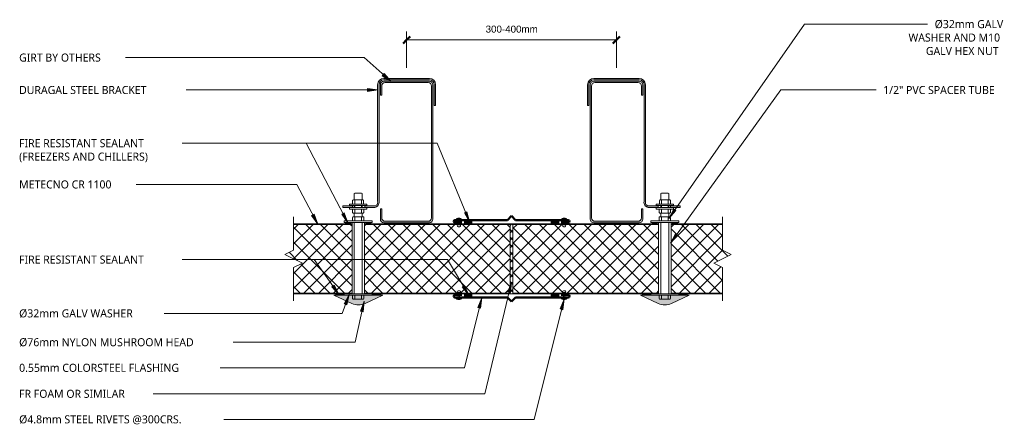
# Model space of a CAD drawing. Header units: millimetres. Extents: x -480 to 927, y -76 to 504.
import ezdxf

# ---------------------------------------------------------------- set-up
doc = ezdxf.new("R2010")
doc.units = ezdxf.units.MM
doc.linetypes.add('Dash', pattern=[6.35, 3.175, -3.175])
for name, color, linetype, lineweight in [('A-ANNO-DIMS', 211, 'Continuous', 9), ('A-ANNO-DIMS-5', 211, 'Continuous', 9), ('A-DETL', 90, 'Continuous', 13), ('A-DETL-GENF', 92, 'Continuous', 13), ('A-DETL-GENF-HDLN', 1, 'Dash', 13), ('G-ANNO-TEXT', 231, 'Continuous', 9)]:
    doc.layers.add(name, color=color, linetype=linetype, lineweight=lineweight)
doc.styles.add('Arial', font='arial.ttf', dxfattribs={"height": 10})
doc.styles.add('Yu Gothic', font='Yu Gothic.ttf', dxfattribs={"height": 11.5})
doc.dimstyles.new('Diagonal', dxfattribs={"dimscale": 304.8, "dimtxt": 10.202594, "dimasz": 0.032808, "dimexe": 0.03937, "dimexo": 0.024606, "dimgap": 0.024606, "dimtad": 1, "dimdec": 0, "dimzin": 0, "dimdsep": 46, "dimtxsty": 'Arial', "dimblk1": 'OBLIQUE', "dimblk2": 'OBLIQUE', "dimsah": 1, "dimcen": 0.09, "dimazin": 0, "dimtfac": 1, "dimtdec": 4, "dimtix": 1, "dimtmove": 0, "dimatfit": 3, "dimfxl": 1, "dimtvp": 1, "dimtfill": 1, "dimtolj": 1, "dimtzin": 0, "dimarcsym": 2})

# ---------------------------------------------------------------- blocks, each defined once
blk = doc.blocks.new('Fridge Freezer Panel_Vertical Section - 100mm-5901145-02 CEILING SUSPENSION 3')
at = {"layer": 'A-DETL-GENF'}
h = blk.add_hatch(dxfattribs=at)
h.set_pattern_fill('FP_1', color=256, style=0, pattern_type=2)
h.set_pattern_definition([(225, (696.378, 112.23), (10.6066, -10.6066), []), (315, (696.378, 112.23), (10.6066, 10.6066), [])])
h.paths.add_polyline_path([(246.1, -1), (172.6, -1), (172.6, -37.5), (185.1, -43.8), (160.1, -56.3), (172.6, -62.5), (172.6, -99), (246.1, -99)])
h = blk.add_hatch(color=256, dxfattribs=at)
h.paths.add_polyline_path([(228.2, 0), (172.6, 0), (172.6, -1), (246.1, -1), (246.1, 0)])
h.paths.add_polyline_path([(243.8, -99), (172.6, -99), (172.6, -100), (246.1, -100), (246.1, -99)])
for p, q in [((246.1, 0), (172.6, 0)), ((246.1, -1), (172.6, -1)), ((246.1, -99), (246.1, -1)), ((172.6, -99), (246.1, -99)), ((172.6, -100), (236.9, -100)), ((243.8, -100), (246.1, -100)), ((246.1, -100), (246.1, -99))]:
    blk.add_line(p, q, dxfattribs=at)
at = {"layer": 'A-DETL-GENF-HDLN'}
blk.add_line((246.1, -1), (246.1, 0), dxfattribs=at)
blk = doc.blocks.new('Break Line _M_ - Break Line _M_-5898886-02 CEILING SUSPENSION 3')
at = {"layer": 'A-DETL-GENF'}
for p, q in [((-60, 0), (-12.5, 0)), ((-12.5, 0), (-6.25, 12.5)), ((-6.25, 12.5), (6.25, -12.5)), ((6.25, -12.5), (12.5, 0)), ((12.5, 0), (60, 0))]:
    blk.add_line(p, q, dxfattribs=at)
blk = doc.blocks.new('Fridge Freezer Panel_Vertical Section - 100mm-5900336-02 CEILING SUSPENSION 3')
at = {"layer": 'A-DETL-GENF'}
h = blk.add_hatch(color=256, dxfattribs=at)
h.paths.add_polyline_path([(208.1, 0), (0, 0), (0, -1), (208.1, -1)])
h.paths.add_polyline_path([(208.1, -99), (0, -99), (0, -100), (208.1, -100)])
h = blk.add_hatch(dxfattribs=at)
h.set_pattern_fill('FP_2', color=256, style=0, pattern_type=2)
h.set_pattern_definition([(225, (432.489, 112.23), (10.6066, -10.6066), []), (315, (432.489, 112.23), (10.6066, 10.6066), [])])
h.paths.add_polyline_path([(208.1, -1), (0, -1), (0, -99), (208.1, -99)])
for p, q in [((0, 0), (0, -1)), ((208.1, 0), (0, 0)), ((0, -1), (0, -99)), ((208.1, -1), (0, -1)), ((0, -99), (0, -100)), ((0, -99), (208.1, -99)), ((0, -100), (208.1, -100))]:
    blk.add_line(p, q, dxfattribs=at)
blk = doc.blocks.new('Nylon Mushroom Head with 40mm Washer and M10 ZP Hex Nut - Nylon Mushroom Head plus-5899753-02 CEILING SUSPENSION 3')
at = {"layer": 'A-DETL-GENF'}
for p, q in [((-125, -11.7), (-125, 28.3)), ((-125, 28.3), (-123.1, 28.3)), ((-123.1, 28.3), (-123.1, -11.7)), ((-21.1, -11.7), (-21.1, 28.3)), ((-21.1, 28.3), (-19, 28.3)), ((-19, 28.3), (-19, -11.7)), ((-131, 1.3), (-131, 15.3)), ((-125, 16.3), (-130, 16.3)), ((-123.1, 17.2), (-21.1, 17.2)), ((-21.1, 14.1), (-123.1, 14.1)), ((-19, 16.3), (-14.1, 16.3)), ((-13.1, 1.3), (-13.1, 15.3)), ((-7.9, 14.1), (-13.1, 14.1)), ((-7.9, 1.3), (-7.9, 15.3)), ((-2.1, 16.3), (-6.9, 16.3)), ((-2.1, 20.8), (-2.1, -4.2)), ((0, 20.8), (-2.1, 20.8)), ((0, -4.2), (0, 20.8)), ((0, 14.1), (3, 14.1)), ((3, -4.2), (3, 20.8)), ((3, 20.8), (5.1, 20.8)), ((5.1, 20.8), (5.1, -4.2)), ((5.1, 15.7), (9.9, 15.7)), ((10.9, 1.3), (10.9, 14.7)), ((10.9, 14.1), (20, 14.1)), ((20, 14.1), (20.7, 13.1)), ((-125, 13.1), (-131, 13.1)), ((-125, 3.5), (-131, 3.5)), ((-125, 0.3), (-130, 0.3)), ((-21.1, 2.5), (-123.1, 2.5)), ((-19, 13.1), (-13.1, 13.1)), ((-19, 3.6), (-13.1, 3.6)), ((-19, 0.3), (-14.1, 0.3)), ((-7.9, 2.5), (-13.1, 2.5)), ((-2.1, 13.1), (-7.9, 13.1)), ((-2.1, 3.6), (-7.9, 3.6)), ((-2.1, 0.3), (-6.9, 0.3)), ((0, 13.1), (3, 13.1)), ((0, 3.6), (3, 3.6)), ((0, 2.5), (3, 2.5)), ((5.1, 13.1), (10.9, 13.1)), ((5.1, 3.6), (10.9, 3.6)), ((5.1, 0.3), (9.9, 0.3)), ((10.9, 2.5), (20, 2.5)), ((20, 2.5), (20.7, 3.6)), ((20.7, 13.1), (20.7, 3.6)), ((-123.1, -11.7), (-125, -11.7)), ((-21.1, -0.6), (-123.1, -0.6)), ((-19, -11.7), (-21.1, -11.7)), ((-2.1, -4.2), (0, -4.2)), ((5.1, -4.2), (3, -4.2))]:
    blk.add_line(p, q, dxfattribs=at)
for centre, start, end in [((-130, 15.3), 90, 180), ((-14.1, 15.3), 360, 90), ((-6.9, 15.3), 90, 180), ((9.9, 14.7), 360, 90), ((-130, 1.3), 180, 270), ((-14.1, 1.3), 270, 0), ((-6.9, 1.3), 180, 270), ((9.9, 1.3), 270, 0)]:
    blk.add_arc(centre, 1, start, end, dxfattribs=at)
blk = doc.blocks.new('Fridge Freezer Panel_Vertical Section - 100mm-5901206-02 CEILING SUSPENSION 3')
at = {"layer": 'A-DETL-GENF'}
h = blk.add_hatch(dxfattribs=at)
h.set_pattern_fill('FP_4', color=256, style=0, pattern_type=2)
h.set_pattern_definition([(45, (251.648, -112.23), (-10.6066, 10.6066), []), (135, (251.648, -112.23), (-10.6066, -10.6066), [])])
h.paths.add_polyline_path([(246.1, 1), (246.1, 99), (162.5, 99), (162.5, 62.5), (150, 56.3), (175, 43.8), (162.5, 37.5), (162.5, 1), (225.7, 1)])
h = blk.add_hatch(color=256, dxfattribs=at)
h.paths.add_polyline_path([(246.1, 0), (246.1, 1), (162.5, 1), (162.5, 0), (225.7, 0)])
h.paths.add_polyline_path([(246.1, 99), (246.1, 100), (162.5, 100), (162.5, 99), (225.7, 99)])
for p, q in [((236.9, 100), (162.5, 100)), ((246.1, 99), (162.5, 99)), ((246.1, 100), (243.8, 100)), ((246.1, 99), (246.1, 100)), ((246.1, 99), (246.1, 1)), ((162.5, 1), (246.1, 1)), ((162.5, 0), (246.1, 0))]:
    blk.add_line(p, q, dxfattribs=at)
at = {"layer": 'A-DETL-GENF-HDLN'}
blk.add_line((246.1, 0), (246.1, 1), dxfattribs=at)
blk = doc.blocks.new('Fridge Freezer Panel_Vertical Section - 100mm-5900852-02 CEILING SUSPENSION 3')
at = {"layer": 'A-DETL-GENF'}
h = blk.add_hatch(color=256, dxfattribs=at)
h.paths.add_polyline_path([(208.1, 0), (208.1, 1), (0, 1), (0, 0), (126.5, 0)])
h.paths.add_polyline_path([(208.1, 99), (208.1, 100), (0, 100), (0, 99), (126.5, 99)])
h = blk.add_hatch(dxfattribs=at)
h.set_pattern_fill('FP_5', color=256, style=0, pattern_type=2)
h.set_pattern_definition([(45, (-12.241, -112.23), (-10.6066, 10.6066), []), (135, (-12.241, -112.23), (-10.6066, -10.6066), [])])
h.paths.add_polyline_path([(208.1, 1), (208.1, 99), (0, 99), (0, 1), (126.5, 1)])
for p, q in [((208.1, 100), (0, 100)), ((0, 100), (0, 99)), ((208.1, 99), (0, 99)), ((0, 99), (0, 1)), ((208.1, 99), (208.1, 100)), ((208.1, 99), (208.1, 1)), ((0, 1), (0, 0)), ((0, 1), (208.1, 1)), ((0, 0), (208.1, 0))]:
    blk.add_line(p, q, dxfattribs=at)
at = {"layer": 'A-DETL-GENF-HDLN'}
blk.add_line((208.1, 0), (208.1, 1), dxfattribs=at)
blk = doc.blocks.new('Nylon Mushroom Head with 40mm Washer and M10 ZP Hex Nut - Nylon Mushroom Head plus-5899935-02 CEILING SUSPENSION 3')
at = {"layer": 'A-DETL-GENF'}
for p, q in [((-125, 11.7), (-125, -28.3)), ((-123.1, 11.7), (-125, 11.7)), ((-123.1, -28.3), (-123.1, 11.7)), ((-21.1, 0.6), (-123.1, 0.6)), ((-21.1, 11.7), (-21.1, -28.3)), ((-19, 11.7), (-21.1, 11.7)), ((-19, -28.3), (-19, 11.7)), ((-2.1, -20.8), (-2.1, 4.2)), ((-2.1, 4.2), (0, 4.2)), ((0, 4.2), (0, -20.8)), ((3, 4.2), (3, -20.8)), ((5.1, 4.2), (3, 4.2)), ((5.1, -20.8), (5.1, 4.2)), ((-131, -1.3), (-131, -15.3)), ((-125, -3.5), (-131, -3.5)), ((-125, -13.1), (-131, -13.1)), ((-125, -0.3), (-130, -0.3)), ((-21.1, -2.5), (-123.1, -2.5)), ((-19, -0.3), (-14.1, -0.3)), ((-19, -3.6), (-13.1, -3.6)), ((-19, -13.1), (-13.1, -13.1)), ((-13.1, -1.3), (-13.1, -15.3)), ((-7.9, -2.5), (-13.1, -2.5)), ((-7.9, -1.3), (-7.9, -15.3)), ((-2.1, -3.6), (-7.9, -3.6)), ((-2.1, -13.1), (-7.9, -13.1)), ((-2.1, -0.3), (-6.9, -0.3)), ((0, -2.5), (3, -2.5)), ((0, -3.6), (3, -3.6)), ((0, -13.1), (3, -13.1)), ((5.1, -0.3), (9.9, -0.3)), ((5.1, -3.6), (10.9, -3.6)), ((5.1, -13.1), (10.9, -13.1)), ((10.9, -1.3), (10.9, -14.7)), ((10.9, -2.5), (20, -2.5)), ((20, -2.5), (20.7, -3.6)), ((20, -14.1), (20.7, -13.1)), ((20.7, -13.1), (20.7, -3.6)), ((-125, -16.3), (-130, -16.3)), ((-21.1, -14.1), (-123.1, -14.1)), ((-123.1, -17.2), (-21.1, -17.2)), ((-19, -16.3), (-14.1, -16.3)), ((-7.9, -14.1), (-13.1, -14.1)), ((-2.1, -16.3), (-6.9, -16.3)), ((0, -20.8), (-2.1, -20.8)), ((0, -14.1), (3, -14.1)), ((3, -20.8), (5.1, -20.8)), ((5.1, -15.7), (9.9, -15.7)), ((10.9, -14.1), (20, -14.1)), ((-125, -28.3), (-123.1, -28.3)), ((-21.1, -28.3), (-19, -28.3))]:
    blk.add_line(p, q, dxfattribs=at)
for centre, start, end in [((-130, -1.3), 90, 180), ((-14.1, -1.3), 360, 90), ((-6.9, -1.3), 90, 180), ((9.9, -1.3), 360, 90), ((-130, -15.3), 180, 270), ((-14.1, -15.3), 270, 0), ((-6.9, -15.3), 180, 270), ((9.9, -14.7), 270, 0)]:
    blk.add_arc(centre, 1, start, end, dxfattribs=at)
blk = doc.blocks.new('Break Line _M_ - Break Line _M_-5898543-02 CEILING SUSPENSION 3')
at = {"layer": 'A-DETL-GENF'}
for p, q in [((6.25, 12.5), (-6.25, -12.5)), ((12.5, 0), (6.25, 12.5)), ((-12.5, 0), (-60, 0)), ((-6.25, -12.5), (-12.5, 0)), ((60, 0), (12.5, 0))]:
    blk.add_line(p, q, dxfattribs=at)
blk = doc.blocks.new('Pop Rivets - Rivet-5866504-02 CEILING SUSPENSION 3')
at = {"layer": 'A-DETL-GENF'}
for p, q in [((-1.2, 11), (1.2, 11)), ((1.2, 8.5), (-1.2, 8.5)), ((-1, 8.5), (-1, 0)), ((1, 8.5), (1, 0)), ((3.8, 0), (-3.8, 0)), ((-1.5, -1.2), (1.5, -1.2))]:
    blk.add_line(p, q, dxfattribs=at)
for centre, radius, start, end in [((-1.2, 9.7), 1.25, 90, 270), ((1.2, 9.7), 1.25, 270, 90), ((-1.5, 1.6), 2.8, 216, 270), ((1.5, 1.6), 2.8, 270, 324)]:
    blk.add_arc(centre, radius, start, end, dxfattribs=at)
blk = doc.blocks.new('Pop Rivets - Rivet-5871855-02 CEILING SUSPENSION 3')
at = {"layer": 'A-DETL-GENF'}
for p, q in [((3.8, 0), (-3.8, 0)), ((-1.5, 1.2), (1.5, 1.2)), ((-1, -8.5), (-1, 0)), ((1, -8.5), (1, 0)), ((1.2, -8.5), (-1.2, -8.5)), ((-1.2, -11), (1.2, -11))]:
    blk.add_line(p, q, dxfattribs=at)
for centre, radius, start, end in [((-1.5, -1.6), 2.8, 90, 144), ((1.5, -1.6), 2.8, 36, 90), ((-1.2, -9.7), 1.25, 90, 270), ((1.2, -9.7), 1.25, 270, 90)]:
    blk.add_arc(centre, radius, start, end, dxfattribs=at)
blk = doc.blocks.new('DIMBLOCK1-02 CEILING SUSPENSION 3')
at = {"layer": 'A-ANNO-DIMS-5'}
for p, q in [((72.4, 474.7), (72.4, 486.7)), ((372.3, 474.7), (372.3, 486.7)), ((72.4, 474.7), (372.3, 474.7)), ((72.4, 474.7), (72.4, 434.7)), ((372.3, 474.7), (372.3, 434.7))]:
    blk.add_line(p, q, dxfattribs=at)
at = {"layer": 'A-ANNO-DIMS-5', "lineweight": 50}
for p, q in [((72.4, 474.7), (77.4, 479.7)), ((372.3, 474.7), (377.3, 479.7)), ((72.4, 474.7), (67.4, 469.7)), ((372.3, 474.7), (367.3, 469.7))]:
    blk.add_line(p, q, dxfattribs=at)
at = {"layer": 'A-ANNO-DIMS-5', "color": 0, "insert": (185.3, 495.1), "char_height": 10, "width": 88.904, "attachment_point": 1, "line_spacing_factor": 0.941778, "style": 'Arial', "bg_fill": 3, "box_fill_scale": 1.25, "bg_fill_color": 9, "bg_fill_true_color": 13158600, "bg_fill_transparency": 0}
blk.add_mtext('300-400mm', dxfattribs=at)
blk = doc.blocks.new('_Oblique')
at = {"color": 0, "linetype": 'ByBlock', "lineweight": -2}
blk.add_line((-0.5, -0.5), (0.5, 0.5), dxfattribs=at)

msp = doc.modelspace()

# ---------------------------------------------------------------- hatches: boundary and pattern name
at = {"layer": 'A-DETL-GENF'}
h = msp.add_hatch(color=9, dxfattribs=at)
h.paths.add_polyline_path([(27, 235.6), (28.6, 236.1), (30.1, 236.9), (31.3, 238), (32.2, 239.4), (32.9, 240.9), (33.1, 242.5), (33, 244.1), (33, 410.7), (33.2, 412.5), (33.9, 414.2), (35, 415.6), (36.5, 416.7), (38.1, 417.4), (39.9, 417.7), (104.9, 417.7), (106.7, 417.4), (108.4, 416.7), (109.8, 415.6), (110.9, 414.2), (111.6, 412.5), (111.9, 410.7), (111.9, 381.1), (113.9, 381.1), (113.9, 410.7), (113.5, 413), (112.6, 415.2), (111.2, 417), (109.4, 418.5), (107.2, 419.4), (104.9, 419.7), (39.9, 419.7), (37.6, 419.4), (35.5, 418.5), (33.6, 417.1), (32.2, 415.2), (31.3, 413.1), (31, 410.7), (31, 244), (31.1, 242.8), (31, 241.6), (30.6, 240.5), (29.9, 239.5), (29, 238.6), (28, 238), (26.9, 237.6), (12.9, 237.6), (12.9, 235.6)])
h.paths.add_polyline_path([(-4.8, 235.6), (-4.8, 237.6), (-18.8, 237.6), (-18.8, 235.6)])
for points in [[(104.9, 213.7), (106.2, 213.9), (107.4, 214.4), (108.4, 215.2), (109.2, 216.2), (109.7, 217.4), (109.9, 218.7), (109.9, 410.7), (109.7, 412), (109.2, 413.2), (108.4, 414.2), (107.4, 415), (106.2, 415.5), (104.9, 415.7), (39.9, 415.7), (38.6, 415.5), (37.4, 415), (36.3, 414.2), (35.5, 413.2), (35, 412), (34.9, 410.7), (34.9, 395.7), (36.8, 395.7), (36.8, 408.7), (36.9, 410), (37.4, 411.2), (38.2, 412.2), (39.3, 413), (40.5, 413.5), (41.8, 413.7), (103, 413.7), (104.3, 413.5), (105.5, 413), (106.5, 412.2), (107.3, 411.2), (107.8, 410), (108, 408.7), (108, 220.7), (107.7, 219.2), (107.3, 218.2), (106.5, 217.2), (105.5, 216.4), (104.3, 215.9), (103, 215.7), (41.8, 215.7), (40.5, 215.9), (39.3, 216.4), (38.2, 217.2), (37.4, 218.2), (36.9, 219.4), (36.8, 220.7), (36.8, 233.7), (34.9, 233.7), (34.9, 218.7), (35, 217.4), (35.5, 216.2), (36.3, 215.2), (37.4, 214.4), (38.6, 213.9), (39.9, 213.7)], [(339.9, 213.7), (404.9, 213.7), (406.2, 213.9), (407.4, 214.4), (408.4, 215.2), (409.2, 216.2), (409.7, 217.4), (409.9, 218.7), (409.9, 233.7), (408, 233.7), (408, 220.7), (407.7, 219.2), (407.3, 218.2), (406.5, 217.2), (405.5, 216.4), (404.3, 215.9), (403, 215.7), (341.8, 215.7), (340.5, 215.9), (339.3, 216.4), (338.2, 217.2), (337.4, 218.2), (336.9, 219.4), (336.8, 220.7), (336.8, 408.7), (336.9, 410), (337.4, 411.2), (338.2, 412.2), (339.3, 413), (340.5, 413.5), (341.8, 413.7), (403, 413.7), (404.3, 413.5), (405.5, 413), (406.5, 412.2), (407.3, 411.2), (407.8, 410), (408, 408.7), (408, 395.7), (409.9, 395.7), (409.9, 410.7), (409.7, 412), (409.2, 413.2), (408.4, 414.2), (407.4, 415), (406.2, 415.5), (404.9, 415.7), (339.9, 415.7), (338.6, 415.5), (337.4, 415), (336.3, 414.2), (335.5, 413.2), (335, 412), (334.9, 410.7), (334.9, 218.7), (335, 217.4), (335.5, 216.2), (336.3, 215.2), (337.4, 214.4), (338.6, 213.9)], [(-7.8, 212.2), (-7.8, 214.2), (-14.7, 214.2), (-14.7, 212.2)], [(21.2, 212.2), (21.2, 214.2), (14.6, 214.2), (14.6, 212.2)], [(165.7, 212.7), (165.7, 215.9), (155, 215.9), (155, 212.7)], [(289.7, 212.7), (289.7, 215.9), (279, 215.9), (279, 212.7)], [(430.1, 212.2), (430.1, 214.2), (423.6, 214.2), (423.6, 212.2)], [(459.4, 212.2), (459.4, 214.2), (452.5, 214.2), (452.5, 212.2)], [(3.5, 96.4), (8.4, 97), (13, 98.5), (38.5, 110.3), (-31.5, 110.3), (-5.9, 98.5), (-1.3, 97)], [(-26, 110.3), (-17.7, 110.3), (-17.7, 112.2), (-28.5, 112.2), (-28.5, 110.3)], [(35.5, 110.3), (35.5, 112.2), (24.8, 112.2), (24.8, 110.3)], [(155, 108.5), (165.7, 108.5), (165.7, 111.8), (155, 111.8)], [(289.7, 108.5), (289.7, 111.8), (279, 111.8), (279, 108.5)], [(441.4, 96.4), (446.2, 97), (450.8, 98.5), (476.4, 110.3), (406.4, 110.3), (431.9, 98.5), (436.5, 97)], [(420.1, 110.3), (420.1, 112.2), (409.4, 112.2), (409.4, 110.3)], [(468.2, 110.3), (473.4, 110.3), (473.4, 112.2), (462.6, 112.2), (462.6, 110.3)]]:
    msp.add_hatch(color=9, dxfattribs=at).paths.add_polyline_path(points)
h = msp.add_hatch(color=9, dxfattribs=at)
h.paths.add_polyline_path([(417.7, 235.6), (431.8, 235.6), (431.8, 237.6), (417.9, 237.6), (416.7, 238), (415.7, 238.6), (414.8, 239.5), (414.2, 240.5), (413.8, 241.6), (413.6, 242.8), (413.7, 244), (413.7, 410.7), (413.4, 413.1), (412.5, 415.2), (411.1, 417.1), (409.3, 418.5), (407.1, 419.4), (404.8, 419.7), (339.9, 419.7), (337.5, 419.4), (335.4, 418.5), (333.5, 417), (332.1, 415.2), (331.2, 413), (330.9, 410.7), (330.9, 381.1), (332.9, 381.1), (332.9, 410.7), (333.1, 412.5), (333.8, 414.2), (334.9, 415.6), (336.4, 416.7), (338.1, 417.4), (339.9, 417.7), (404.8, 417.7), (406.6, 417.4), (408.3, 416.7), (409.7, 415.6), (410.8, 414.2), (411.5, 412.5), (411.7, 410.7), (411.7, 244.1), (411.6, 242.5), (411.9, 240.9), (412.5, 239.4), (413.4, 238), (414.7, 236.9), (416.1, 236.1)])
h.paths.add_polyline_path([(449.5, 235.6), (463.5, 235.6), (463.5, 237.6), (449.5, 237.6)])
h = msp.add_hatch(dxfattribs=at)
h.set_pattern_fill('FP_3', color=252, style=0, pattern_type=2)
h.set_pattern_definition([(45, (0, 0), (-5.3033, 5.3033), []), (135, (0, 0), (-5.3033, -5.3033), [])])
h.paths.add_polyline_path([(220.4, 112.2), (224.4, 112.2), (224.4, 212.2), (220.4, 212.2), (220.4, 113.2)])
at = {"layer": 'G-ANNO-TEXT'}
for points in [[(50.3, 415.1), (40.4, 426.5), (37.7, 423.6)], [(31.5, 403.2), (16.5, 405.1), (16.5, 401.2)], [(-54.6, 211.6), (-59.9, 225.8), (-63.4, 223.9)], [(-11.4, 213.6), (-16.6, 227.8), (-20.1, 225.9)], [(162.4, 214.8), (158.5, 229.4), (154.9, 227.9)], [(447.1, 219.8), (457.3, 231), (454.1, 233.2)], [(449.3, 184.5), (459.7, 195.5), (456.5, 197.8)], [(222.3, 129), (216.9, 114.8), (220.7, 113.9)], [(-24.1, 110.9), (-31.2, 124.3), (-34.4, 122)], [(161.1, 110.1), (155.1, 124), (151.8, 122)], [(-9.7, 111.1), (-16.7, 97.7), (-13, 96.3)], [(11.7, 101.6), (6.5, 87.3), (10.4, 86.5)], [(179.9, 106.6), (174.3, 92.6), (178.2, 91.6)], [(297.5, 104.6), (292, 90.5), (295.8, 89.5)]]:
    msp.add_hatch(color=7, dxfattribs=at).paths.add_polyline_path(points)

# ---------------------------------------------------------------- linework, layer by layer
at = {"layer": 'A-DETL'}
for p, q in [((31, 410.7), (31, 244)), ((33, 244.1), (33, 410.7)), ((34.9, 410.7), (34.9, 395.7)), ((36.8, 395.7), (36.8, 408.7)), ((104.9, 419.7), (39.9, 419.7)), ((39.9, 417.7), (104.9, 417.7)), ((104.9, 415.7), (39.9, 415.7)), ((41.8, 413.7), (103, 413.7)), ((108, 408.7), (108, 220.7)), ((109.9, 218.7), (109.9, 410.7)), ((111.9, 410.7), (111.9, 381.1)), ((113.9, 381.1), (113.9, 410.7)), ((330.9, 410.7), (330.9, 381.1)), ((332.9, 381.1), (332.9, 410.7)), ((334.9, 410.7), (334.9, 218.7)), ((336.8, 220.7), (336.8, 408.7)), ((404.8, 419.7), (339.9, 419.7)), ((339.9, 417.7), (404.8, 417.7)), ((404.9, 415.7), (339.9, 415.7)), ((341.8, 413.7), (403, 413.7)), ((408, 408.7), (408, 395.7)), ((409.9, 395.7), (409.9, 410.7)), ((411.7, 410.7), (411.7, 244.1)), ((413.7, 244), (413.7, 410.7)), ((34.9, 395.7), (36.8, 395.7)), ((408, 395.7), (409.9, 395.7)), ((111.9, 381.1), (113.9, 381.1)), ((330.9, 381.1), (332.9, 381.1)), ((-18.8, 237.6), (-18.8, 235.6)), ((-4.8, 237.6), (-18.8, 237.6)), ((-18.8, 235.6), (-4.8, 235.6)), ((-4.8, 235.6), (-4.8, 237.6)), ((26.9, 237.6), (12.9, 237.6)), ((12.9, 237.6), (12.9, 235.6)), ((12.9, 235.6), (27, 235.6)), ((36.8, 233.7), (34.9, 233.7)), ((34.9, 233.7), (34.9, 218.7)), ((36.8, 220.7), (36.8, 233.7)), ((409.9, 233.7), (408, 233.7)), ((408, 233.7), (408, 220.7)), ((409.9, 218.7), (409.9, 233.7)), ((417.7, 235.6), (431.8, 235.6)), ((431.8, 237.6), (417.9, 237.6)), ((431.8, 235.6), (431.8, 237.6)), ((463.5, 237.6), (449.5, 237.6)), ((449.5, 237.6), (449.5, 235.6)), ((449.5, 235.6), (463.5, 235.6)), ((463.5, 235.6), (463.5, 237.6)), ((-7.8, 214.2), (-14.7, 214.2)), ((-14.7, 214.2), (-14.7, 212.2)), ((-14.7, 212.2), (-7.8, 212.2)), ((-7.8, 212.2), (-7.8, 214.2)), ((14.6, 214.2), (14.6, 212.2)), ((21.2, 214.2), (14.6, 214.2)), ((21.2, 212.2), (21.2, 214.2)), ((39.9, 213.7), (104.9, 213.7)), ((103, 215.7), (41.8, 215.7)), ((155, 215.9), (155, 212.7)), ((165.7, 215.9), (155, 215.9)), ((155, 212.7), (165.7, 212.7)), ((165.7, 212.7), (165.7, 215.9)), ((224.4, 212.2), (220.4, 212.2)), ((224.4, 112.2), (224.4, 212.2)), ((289.7, 215.9), (279, 215.9)), ((279, 215.9), (279, 212.7)), ((279, 212.7), (289.7, 212.7)), ((289.7, 212.7), (289.7, 215.9)), ((339.9, 213.7), (404.9, 213.7)), ((403, 215.7), (341.8, 215.7)), ((430.1, 214.2), (423.6, 214.2)), ((423.6, 214.2), (423.6, 212.2)), ((430.1, 212.2), (430.1, 214.2)), ((452.5, 214.2), (452.5, 212.2)), ((459.4, 214.2), (452.5, 214.2)), ((452.5, 212.2), (459.4, 212.2)), ((459.4, 212.2), (459.4, 214.2)), ((-28.5, 110.3), (-31.5, 110.3)), ((-31.5, 110.3), (-5.9, 98.5)), ((-28.5, 112.2), (-28.5, 110.3)), ((-28.5, 110.3), (-17.7, 110.3)), ((-17.7, 110.3), (-17.7, 112.2)), ((24.8, 110.3), (-17.7, 110.3)), ((13, 98.5), (38.5, 110.3)), ((24.8, 112.2), (24.8, 110.3)), ((24.8, 110.3), (35.5, 110.3)), ((35.5, 110.3), (35.5, 112.2)), ((38.5, 110.3), (35.5, 110.3)), ((165.7, 111.8), (155, 111.8)), ((155, 111.8), (155, 108.5)), ((155, 108.5), (165.7, 108.5)), ((165.7, 108.5), (165.7, 111.8)), ((220.4, 112.2), (224.4, 112.2)), ((289.7, 111.8), (279, 111.8)), ((279, 111.8), (279, 108.5)), ((279, 108.5), (289.7, 108.5)), ((289.7, 108.5), (289.7, 111.8)), ((409.4, 110.3), (406.4, 110.3)), ((406.4, 110.3), (431.9, 98.5)), ((409.4, 112.2), (409.4, 110.3)), ((409.4, 110.3), (420.1, 110.3)), ((420.1, 110.3), (420.1, 112.2)), ((462.6, 110.3), (420.1, 110.3)), ((450.8, 98.5), (476.4, 110.3)), ((462.6, 112.2), (462.6, 110.3)), ((462.6, 110.3), (473.4, 110.3)), ((473.4, 110.3), (473.4, 112.2)), ((476.4, 110.3), (473.4, 110.3))]:
    msp.add_line(p, q, dxfattribs=at)
at = {"layer": 'A-DETL', "lineweight": 50}
for p, q in [((141.5, 217.4), (216.5, 217.4)), ((141.5, 213.8), (151.5, 213.8)), ((216.5, 217.4), (222.4, 223.3)), ((228.2, 217.4), (222.4, 223.3)), ((303.2, 217.4), (228.2, 217.4)), ((303.2, 213.8), (293.2, 213.8)), ((141.5, 110.7), (151.5, 110.7)), ((141.5, 107.1), (216.5, 107.1)), ((216.5, 107.1), (222.4, 101.2)), ((228.2, 107.1), (222.4, 101.2)), ((303.2, 107.1), (228.2, 107.1)), ((303.2, 110.7), (293.2, 110.7))]:
    msp.add_line(p, q, dxfattribs=at)
at = {"layer": 'A-DETL'}
for centre, radius, start, end in [((39.9, 410.7), 8.94, 90, 180), ((39.9, 410.7), 6.93, 90, 180), ((39.9, 410.7), 5, 90, 180), ((41.8, 408.7), 5, 90, 180), ((103, 408.7), 5, 0, 90), ((104.9, 410.7), 8.98, 360, 90), ((104.9, 410.7), 6.98, 0, 90), ((104.9, 410.7), 5, 0, 90), ((339.9, 410.7), 8.98, 90, 180), ((339.9, 410.7), 6.98, 90, 180), ((339.9, 410.7), 5, 90, 180), ((341.8, 408.7), 5, 90, 180), ((403, 408.7), 5, 360, 90), ((404.8, 410.7), 8.94, 0, 90), ((404.8, 410.7), 6.93, 0, 90), ((404.9, 410.7), 5, 360, 90), ((25.8, 242.8), 5.28, 281.2808, 12.6754), ((25.8, 242.8), 7.28, 279.554, 10.4552), ((418.9, 242.8), 7.28, 169.5448, 260.446), ((418.9, 242.8), 5.28, 167.3246, 258.7192), ((39.9, 218.7), 5, 180, 270), ((41.8, 220.7), 5, 180, 270), ((103, 220.7), 5, 270, 0), ((104.9, 218.7), 5, 270, 360), ((339.9, 218.7), 5, 180, 270), ((341.8, 220.7), 5, 180, 270), ((403, 220.7), 5, 270, 0), ((404.9, 218.7), 5, 270, 0), ((3.5, 119), 22.6, 245.2249, 294.7751), ((441.4, 119), 22.6, 245.2249, 294.7751)]:
    msp.add_arc(centre, radius, start, end, dxfattribs=at)
at = {"layer": 'A-DETL', "lineweight": 50}
for centre, start, end in [((141.5, 215.6), 90, 270), ((303.2, 215.6), 270, 90), ((141.5, 108.9), 90, 270), ((303.2, 108.9), 270, 90)]:
    msp.add_arc(centre, 1.81, start, end, dxfattribs=at)
at = {"layer": 'G-ANNO-TEXT', "color": 7}
for p, q in [((447.1, 219.8), (641.2, 497.2)), ((641.2, 497.2), (750.4, 497.2)), ((750.4, 497.2), (816.8, 497.2)), ((-222, 449.4), (-348.4, 449.4)), ((11.6, 449.4), (-222, 449.4)), ((50.3, 415.1), (11.6, 449.4)), ((40.4, 426.5), (37.7, 423.6)), ((37.7, 423.6), (50.3, 415.1)), ((50.3, 415.1), (40.4, 426.5)), ((-222, 403.2), (-276.7, 403.2)), ((31.5, 403.2), (-222, 403.2)), ((31.5, 403.2), (16.5, 405.1)), ((16.5, 405.1), (16.5, 401.2)), ((16.5, 401.2), (31.5, 403.2)), ((449.3, 184.5), (607.1, 403.2)), ((607.1, 403.2), (722.7, 403.2)), ((722.7, 403.2), (743.2, 403.2)), ((-156.3, 327.3), (-281.6, 327.3)), ((116.2, 327.3), (-156.3, 327.3)), ((-71.1, 327.3), (-156.3, 327.3)), ((-11.4, 213.6), (-71.1, 327.3)), ((162.4, 214.8), (116.2, 327.3)), ((-267.8, 268.3), (-335.5, 268.3)), ((-84.4, 268.3), (-267.8, 268.3)), ((-54.6, 211.6), (-84.4, 268.3)), ((-59.9, 225.8), (-63.4, 223.9)), ((-54.6, 211.6), (-59.9, 225.8)), ((-16.6, 227.8), (-20.1, 225.9)), ((-20.1, 225.9), (-11.4, 213.6)), ((-11.4, 213.6), (-16.6, 227.8)), ((158.5, 229.4), (154.9, 227.9)), ((154.9, 227.9), (162.4, 214.8)), ((162.4, 214.8), (158.5, 229.4)), ((454.1, 233.2), (447.1, 219.8)), ((447.1, 219.8), (457.3, 231)), ((457.3, 231), (454.1, 233.2)), ((-63.4, 223.9), (-54.6, 211.6)), ((456.5, 197.8), (449.3, 184.5)), ((459.7, 195.5), (456.5, 197.8)), ((449.3, 184.5), (459.7, 195.5)), ((-225.6, 161), (-281.6, 161)), ((130.8, 161), (-225.6, 161)), ((-59.9, 161), (-225.6, 161)), ((-24.1, 110.9), (-59.9, 161)), ((161.1, 110.1), (130.8, 161)), ((222.3, 129), (184.4, -30.5)), ((222.3, 129), (216.9, 114.8)), ((220.7, 113.9), (222.3, 129)), ((-31.2, 124.3), (-34.4, 122)), ((-34.4, 122), (-24.1, 110.9)), ((-24.1, 110.9), (-31.2, 124.3)), ((155.1, 124), (151.8, 122)), ((151.8, 122), (161.1, 110.1)), ((161.1, 110.1), (155.1, 124)), ((216.9, 114.8), (220.7, 113.9)), ((-9.7, 111.1), (-19.6, 84.2)), ((-9.7, 111.1), (-16.7, 97.7)), ((-13, 96.3), (-9.7, 111.1)), ((11.7, 101.6), (-1.3, 43)), ((11.7, 101.6), (6.5, 87.3)), ((10.4, 86.5), (11.7, 101.6)), ((179.9, 106.6), (155.1, 6.6)), ((179.9, 106.6), (174.3, 92.6)), ((178.2, 91.6), (179.9, 106.6)), ((297.5, 104.6), (254.5, -67.1)), ((297.5, 104.6), (292, 90.5)), ((295.8, 89.5), (297.5, 104.6)), ((-16.7, 97.7), (-13, 96.3)), ((6.5, 87.3), (10.4, 86.5)), ((174.3, 92.6), (178.2, 91.6)), ((292, 90.5), (295.8, 89.5)), ((-302.5, 84.2), (-302.8, 84.2)), ((-19.6, 84.2), (-302.5, 84.2)), ((-179.7, 43), (-221.4, 43)), ((-1.3, 43), (-179.7, 43)), ((-210.2, 6.6), (-236.6, 6.6)), ((155.1, 6.6), (-210.2, 6.6)), ((-315.3, -30.5), (-315.7, -30.5)), ((184.4, -30.5), (-315.3, -30.5)), ((-158.1, -67.1), (-232.3, -67.1)), ((254.5, -67.1), (-158.1, -67.1))]:
    msp.add_line(p, q, dxfattribs=at)

# ---------------------------------------------------------------- block references
at = {"layer": 'A-DETL-GENF'}
for name, p, rotation in [('Nylon Mushroom Head with 40mm Washer and M10 ZP Hex Nut - Nylon Mushroom Head plus-5899935-02 CEILING SUSPENSION 3', (-5, 235.3), 90.0000000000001), ('Nylon Mushroom Head with 40mm Washer and M10 ZP Hex Nut - Nylon Mushroom Head plus-5899753-02 CEILING SUSPENSION 3', (449.7, 235.3), 89.99999999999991), ('Break Line _M_ - Break Line _M_-5898543-02 CEILING SUSPENSION 3', (-89.1, 162.2), 269.9999999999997), ('Fridge Freezer Panel_Vertical Section - 100mm-5900336-02 CEILING SUSPENSION 3', (432.5, 112.2), 180), ('Pop Rivets - Rivet-5866504-02 CEILING SUSPENSION 3', (297.6, 219), 180), ('Fridge Freezer Panel_Vertical Section - 100mm-5901145-02 CEILING SUSPENSION 3', (696.4, 112.2), 180), ('Break Line _M_ - Break Line _M_-5898886-02 CEILING SUSPENSION 3', (523.8, 162.2), 270.0000000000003), ('Pop Rivets - Rivet-5871855-02 CEILING SUSPENSION 3', (297.6, 105.4), 180)]:
    msp.add_blockref(name, p, dxfattribs=dict(at, rotation=rotation))
for name, p in [('Fridge Freezer Panel_Vertical Section - 100mm-5901206-02 CEILING SUSPENSION 3', (-251.6, 112.2)), ('Fridge Freezer Panel_Vertical Section - 100mm-5900852-02 CEILING SUSPENSION 3', (12.2, 112.2)), ('Pop Rivets - Rivet-5871855-02 CEILING SUSPENSION 3', (147.1, 219)), ('Pop Rivets - Rivet-5866504-02 CEILING SUSPENSION 3', (147.1, 105.4))]:
    msp.add_blockref(name, p, dxfattribs=at)

# ---------------------------------------------------------------- texts
at = {"layer": 'G-ANNO-TEXT', "color": 7, "char_height": 11.5, "attachment_point": 1, "style": 'Yu Gothic', "bg_fill": 3, "box_fill_scale": 1.25, "bg_fill_color": 9, "bg_fill_true_color": 13158600, "bg_fill_transparency": 0}
for s, insert, width in [('Ø32mm GALV ', (827, 503), 117.046), ('GALV HEX NUT', (814.4, 464.6), 132.278), ('GIRT BY OTHERS', (-481.3, 455.2), 148.713), ('DURAGAL STEEL BRACKET', (-481.3, 408.9), 235.696), ('1/2" PVC SPACER TUBE', (753.4, 408.9), 206.435), ('FIRE RESISTANT SEALANT', (-481.3, 333), 229.683), ('METECNO CR 1100', (-481.3, 274.1), 164.346), ('FIRE RESISTANT SEALANT', (-481.3, 166.8), 229.683), ('Ø32mm GALV WASHER ', (-481.3, 90), 204.029), ('Ø76mm NYLON MUSHROOM HEAD', (-481.3, 48.8), 302.637), ('0.55mm COLORSTEEL FLASHING', (-481.3, 12.3), 284.198), ('FR FOAM OR SIMILAR', (-481.3, -24.8), 188.397)]:
    msp.add_mtext(s, dxfattribs=dict(at, insert=insert, width=width))

# ---------------------------------------------------------------- dimensions: what is measured, and where the dimension line sits
at = {"layer": 'A-ANNO-DIMS'}
dim = msp.add_linear_dim(base=(372.3, 474.7), p1=(72.4, 427.2), p2=(372.3, 427.2), text='300-400mm', dimstyle='Diagonal', override={"dimpost": '<>', "dimfxl": 299.929973}, dxfattribs=at)
dim.commit()
dim.dimension.update_dxf_attribs({"geometry": 'DIMBLOCK1-02 CEILING SUSPENSION 3', "text_midpoint": (222.4, 487.3)})

# ---------------------------------------------------------------- next in the draw order: texts
at = {"layer": 'G-ANNO-TEXT', "color": 7, "char_height": 11.5, "attachment_point": 1, "style": 'Yu Gothic', "bg_fill": 3, "box_fill_scale": 1.25, "bg_fill_color": 9, "bg_fill_true_color": 13158600, "bg_fill_transparency": 0}
for s, insert, width in [('WASHER AND M10 ', (789.6, 483.8), 162.342), ('(FREEZERS AND CHILLERS)', (-481.3, 313.8), 241.308), ('Ø4.8mm STEEL RIVETS @300CRS.', (-481.3, -61.3), 289.409)]:
    msp.add_mtext(s, dxfattribs=dict(at, insert=insert, width=width))

doc.saveas('drawing.dxf')
